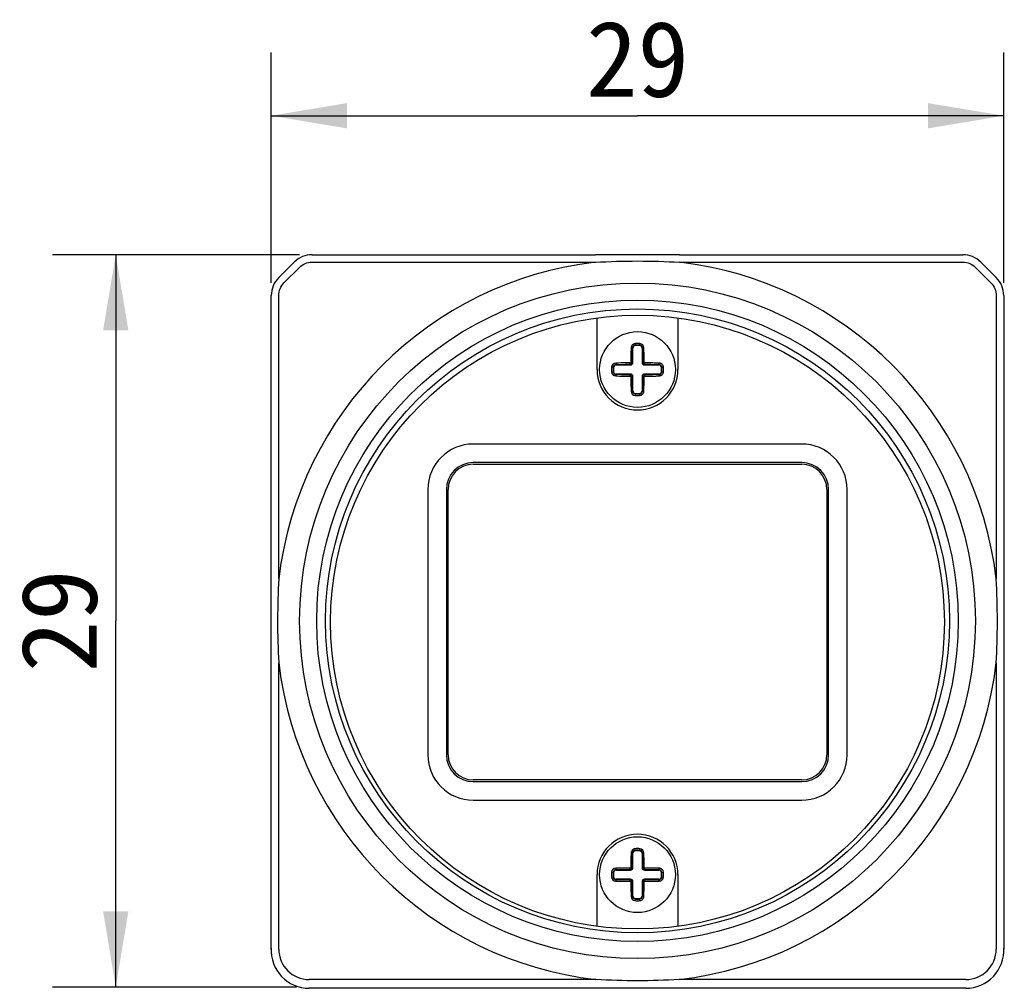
# Model space of a CAD drawing. Header units: millimetres. Extents: x 44 to 281, y 80 to 153.
# Tile 1 of 6: x 44 to 83, y 105 to 143. Entities that reach past the tile are written whole.
import ezdxf
from ezdxf.enums import TextEntityAlignment as Align

# ---------------------------------------------------------------- set-up
doc = ezdxf.new("R2010")
doc.units = ezdxf.units.MM
doc.header["$LTSCALE"] = 16.335
doc.layers.get('0').update_dxf_attribs({"linetype": 'CONTINUOUS'})
for name, color, linetype in [('00_COMPONENTS', 7, 'CONTINUOUS'), ('00_COMPONENTS_2', 7, 'CONTINUOUS'), ('51__DRAFT_DIMS', 7, 'CONTINUOUS')]:
    doc.layers.add(name, color=color, linetype=linetype)
doc.styles.get("Standard").update_dxf_attribs({"font": 'simfang.ttf'})
doc.dimstyles.new('DIMSTYLE_1', dxfattribs={"dimtxt": 3, "dimasz": 3, "dimexe": 2.5, "dimexo": 0.5, "dimgap": 0.75, "dimtad": 1, "dimdec": 1, "dimdsep": 46, "dimtxsty": 'STANDARD', "dimblk": '_FILLED', "dimblk1": '_FILLED', "dimblk2": '_FILLED', "dimcen": 0.09, "dimclrt": 3, "dimazin": 2, "dimtp": 0.2, "dimtm": 0.2, "dimtfac": 1, "dimtdec": 1, "dimtofl": 0, "dimtmove": 0, "dimatfit": 3, "dimldrblk": '_FILLED', "dimfxl": 1, "dimtolj": 1, "dimarcsym": 0})
doc.dimstyles.new('DIMSTYLE_2', dxfattribs={"dimtxt": 3, "dimasz": 3, "dimexe": 2.5, "dimexo": 0.5, "dimgap": 0.75, "dimtad": 1, "dimdsep": 46, "dimtxsty": 'STANDARD', "dimblk": '_FILLED', "dimblk1": '_FILLED', "dimblk2": '_FILLED', "dimcen": 0.09, "dimclrt": 3, "dimazin": 2, "dimtp": 0.2, "dimtm": 0.2, "dimtfac": 1, "dimtofl": 0, "dimtmove": 0, "dimatfit": 3, "dimldrblk": '_FILLED', "dimfxl": 1, "dimtolj": 1, "dimarcsym": 0})

# ---------------------------------------------------------------- blocks, each defined once
blk = doc.blocks.new('_FILLED')
at = {"color": 0, "linetype": 'ByBlock'}
blk.add_solid([(0, 0), (-1, 0.167), (-1, -0.167)], dxfattribs=at)
blk = doc.blocks.new('*D1')
at = {"layer": '51__DRAFT_DIMS', "color": 4}
for p, q in [((53.753, 132.704), (53.753, 141.82)), ((82.747, 132.704), (82.747, 141.82)), ((53.753, 139.32), (68.25, 139.32)), ((82.747, 139.32), (68.25, 139.32))]:
    blk.add_line(p, q, dxfattribs=at)
at = {"layer": '51__DRAFT_DIMS', "color": 4, "xscale": 3, "yscale": 3, "zscale": 3, "rotation": 180}
blk.add_blockref('_FILLED', (53.753, 139.32), dxfattribs=at)
at = {"layer": '51__DRAFT_DIMS', "color": 4, "xscale": 3, "yscale": 3, "zscale": 3}
blk.add_blockref('_FILLED', (82.747, 139.32), dxfattribs=at)
at = {"layer": '51__DRAFT_DIMS', "color": 3}
blk.add_text('29', height=3, dxfattribs=at).set_placement((68.25, 140.07), align=Align.CENTER)
blk = doc.blocks.new('*D2')
at = {"layer": '51__DRAFT_DIMS', "color": 4}
for p, q in [((54.867, 133.819), (45.096, 133.819)), ((47.596, 133.819), (47.596, 119.32)), ((47.596, 104.821), (47.596, 119.32)), ((54.753, 104.821), (45.096, 104.821))]:
    blk.add_line(p, q, dxfattribs=at)
at = {"layer": '51__DRAFT_DIMS', "color": 4, "xscale": 3, "yscale": 3, "zscale": 3}
for p, rotation in [((47.596, 133.819), 90), ((47.596, 104.821), 270)]:
    blk.add_blockref('_FILLED', p, dxfattribs=dict(at, rotation=rotation))
at = {"layer": '51__DRAFT_DIMS', "color": 3}
blk.add_text('29', height=3, rotation=90, dxfattribs=at).set_placement((46.846, 119.32), align=Align.CENTER)

msp = doc.modelspace()

# ---------------------------------------------------------------- linework, layer by layer
at = {"layer": '00_COMPONENTS', "color": 7}
for p, q in [((66.65, 129.272), (66.65, 131.316)), ((69.85, 131.316), (69.85, 129.272)), ((68.07, 129.552), (68.07, 130.118)), ((68.43, 130.118), (68.43, 129.552)), ((67.404, 129.452), (67.97, 129.452)), ((68.53, 129.452), (69.096, 129.452)), ((67.97, 129.092), (67.404, 129.092)), ((69.096, 129.092), (68.53, 129.092)), ((68.07, 128.426), (68.07, 128.992)), ((68.43, 128.992), (68.43, 128.426)), ((74.75, 126.322), (61.75, 126.322)), ((74.75, 125.589), (61.75, 125.589)), ((61.75, 125.522), (74.75, 125.522)), ((59.95, 124.522), (59.95, 114.022)), ((60.683, 124.522), (60.683, 114.022)), ((60.75, 114.022), (60.75, 124.522)), ((75.75, 124.522), (75.75, 114.022)), ((75.817, 114.022), (75.817, 124.522)), ((76.55, 114.022), (76.55, 124.522)), ((74.75, 113.022), (61.75, 113.022)), ((61.75, 112.955), (74.75, 112.955)), ((61.75, 112.222), (74.75, 112.222)), ((68.07, 109.552), (68.07, 110.118)), ((68.43, 110.118), (68.43, 109.552)), ((66.65, 107.228), (66.65, 109.272)), ((67.404, 109.452), (67.97, 109.452)), ((68.53, 109.452), (69.096, 109.452)), ((69.85, 109.272), (69.85, 107.228)), ((67.97, 109.092), (67.404, 109.092)), ((68.07, 108.426), (68.07, 108.992)), ((68.43, 108.992), (68.43, 108.426)), ((69.096, 109.092), (68.53, 109.092)), ((81.25, 104.772), (55.25, 104.772))]:
    msp.add_line(p, q, dxfattribs=at)
at = {"layer": '00_COMPONENTS', "color": 4}
for p, q in [((68.161, 130.218), (68.153, 130.3)), ((68.339, 130.218), (68.347, 130.3)), ((68.07, 130.118), (68.049, 130.118)), ((68.451, 130.118), (68.43, 130.118)), ((67.404, 129.473), (67.404, 129.452)), ((67.97, 129.452), (67.97, 129.481)), ((68.041, 129.552), (68.07, 129.552)), ((68.43, 129.552), (68.459, 129.552)), ((68.53, 129.481), (68.53, 129.452)), ((69.096, 129.452), (69.096, 129.473)), ((67.218, 129.272), (67.218, 129.262)), ((67.304, 129.362), (67.222, 129.369)), ((67.222, 129.175), (67.304, 129.183)), ((67.404, 129.092), (67.404, 129.072)), ((67.97, 129.063), (67.97, 129.092)), ((68.53, 129.092), (68.53, 129.063)), ((69.096, 129.072), (69.096, 129.092)), ((69.196, 129.362), (69.278, 129.369)), ((69.196, 129.183), (69.278, 129.175)), ((69.282, 129.272), (69.282, 129.283)), ((68.07, 128.992), (68.041, 128.992)), ((68.459, 128.992), (68.43, 128.992)), ((68.049, 128.426), (68.07, 128.426)), ((68.161, 128.326), (68.153, 128.245)), ((68.347, 128.245), (68.339, 128.326)), ((68.43, 128.426), (68.451, 128.426)), ((68.07, 110.118), (68.049, 110.118)), ((68.161, 110.218), (68.153, 110.3)), ((68.339, 110.218), (68.347, 110.3)), ((68.451, 110.118), (68.43, 110.118)), ((68.041, 109.552), (68.07, 109.552)), ((68.43, 109.552), (68.459, 109.552)), ((67.218, 109.272), (67.218, 109.262)), ((67.304, 109.362), (67.222, 109.369)), ((67.222, 109.175), (67.304, 109.183)), ((67.404, 109.473), (67.404, 109.452)), ((67.97, 109.452), (67.97, 109.481)), ((68.53, 109.481), (68.53, 109.452)), ((69.096, 109.452), (69.096, 109.473)), ((69.196, 109.362), (69.278, 109.369)), ((69.196, 109.183), (69.278, 109.175)), ((69.282, 109.272), (69.282, 109.283)), ((67.404, 109.092), (67.404, 109.072)), ((67.97, 109.063), (67.97, 109.092)), ((68.07, 108.992), (68.041, 108.992)), ((68.459, 108.992), (68.43, 108.992)), ((68.53, 109.092), (68.53, 109.063)), ((69.096, 109.072), (69.096, 109.092)), ((68.049, 108.426), (68.07, 108.426)), ((68.43, 108.426), (68.451, 108.426)), ((68.161, 108.326), (68.153, 108.245)), ((68.347, 108.245), (68.339, 108.326))]:
    msp.add_line(p, q, dxfattribs=at)
at = {"layer": '00_COMPONENTS', "color": 7}
for centre, radius in [((68.25, 119.272), 12.15), ((68.25, 129.272), 1.5), ((68.25, 109.272), 1.5)]:
    msp.add_circle(centre, radius, dxfattribs=at)
at = {"layer": '00_COMPONENTS', "color": 4}
for centre, radius, start, end in [((68.17, 130.115), 0.121, 95.4005, 178.1516), ((68.25, 129.272), 1.032, 84.5995, 95.4005), ((68.25, 129.272), 0.967, 84.5995, 95.4005), ((68.33, 130.115), 0.121, 1.8487, 84.5993), ((68.331, 130.127), 0.173, 1.309, 84.5932), ((67.395, 129.353), 0.173, 91.3084, 174.5932), ((67.408, 129.352), 0.121, 91.8487, 174.5993), ((67.97, 129.552), 0.0711, 270.128, 359.872), ((68.53, 129.552), 0.0711, 180.128, 269.872), ((69.092, 129.352), 0.121, 5.4005, 88.1516), ((68.25, 129.272), 1.032, 174.5995, 180), ((68.25, 129.272), 1.032, 180.569, 185.4005), ((67.395, 129.191), 0.173, 185.3995, 268.6977), ((68.25, 129.272), 0.967, 174.5995, 185.4005), ((67.408, 129.193), 0.121, 185.4005, 268.1516), ((67.97, 128.992), 0.0711, 0.128, 89.872), ((68.53, 128.992), 0.0711, 90.128, 179.872), ((69.092, 129.193), 0.121, 271.8487, 354.5993), ((68.25, 129.272), 0.967, 354.5995, 5.4005), ((68.25, 129.272), 1.032, 0.569, 5.4005), ((68.25, 129.272), 1.032, 354.5995, 360), ((68.169, 128.417), 0.173, 181.3094, 264.5922), ((68.17, 128.43), 0.121, 181.8487, 264.5993), ((68.25, 129.272), 1.032, 264.5995, 275.4005), ((68.25, 129.272), 0.967, 264.5995, 275.4005), ((68.33, 128.43), 0.121, 275.4005, 358.1516), ((68.17, 110.115), 0.121, 95.4005, 178.1516), ((68.25, 109.272), 1.032, 84.5995, 95.4005), ((68.25, 109.272), 0.967, 84.5995, 95.4005), ((68.33, 110.115), 0.121, 1.8487, 84.5993), ((68.331, 110.127), 0.173, 1.309, 84.5932), ((67.97, 109.552), 0.0711, 270.128, 359.872), ((68.53, 109.552), 0.0711, 180.128, 269.872), ((68.25, 109.272), 1.032, 174.5995, 180), ((68.25, 109.272), 1.032, 180.569, 185.4005), ((67.395, 109.353), 0.173, 91.3084, 174.5932), ((67.395, 109.191), 0.173, 185.3995, 268.6977), ((68.25, 109.272), 0.967, 174.5995, 185.4005), ((67.408, 109.352), 0.121, 91.8487, 174.5993), ((67.408, 109.193), 0.121, 185.4005, 268.1516), ((69.092, 109.352), 0.121, 5.4005, 88.1516), ((69.092, 109.193), 0.121, 271.8487, 354.5993), ((68.25, 109.272), 0.967, 354.5995, 5.4005), ((68.25, 109.272), 1.032, 0.569, 5.4005), ((68.25, 109.272), 1.032, 354.5995, 360), ((67.97, 108.992), 0.0711, 0.128, 89.872), ((68.53, 108.992), 0.0711, 90.128, 179.872), ((68.169, 108.417), 0.173, 181.3094, 264.5922), ((68.17, 108.43), 0.121, 181.8487, 264.5993), ((68.33, 108.43), 0.121, 275.4005, 358.1516), ((68.25, 109.272), 1.032, 264.5995, 275.4005), ((68.25, 109.272), 0.967, 264.5995, 275.4005)]:
    msp.add_arc(centre, radius, start, end, dxfattribs=at)
at = {"layer": '00_COMPONENTS', "color": 7}
for centre, radius, start, end in [((68.17, 130.118), 0.1, 95.4005, 180), ((68.25, 129.272), 0.95, 84.5995, 95.4005), ((68.33, 130.118), 0.1, 0, 84.5995), ((67.404, 129.352), 0.1, 90, 174.5995), ((67.97, 129.552), 0.1, 270, 360), ((68.53, 129.552), 0.1, 180, 270), ((69.096, 129.352), 0.1, 5.4005, 90), ((68.25, 129.272), 1.6, 180, 360), ((68.25, 129.272), 0.95, 174.5995, 185.4005), ((67.404, 129.192), 0.1, 185.4005, 270), ((67.97, 128.992), 0.1, 0, 90), ((68.53, 128.992), 0.1, 90, 180), ((69.096, 129.192), 0.1, 270, 354.5995), ((68.25, 129.272), 0.95, 354.5995, 5.4005), ((68.17, 128.426), 0.1, 180, 264.5995), ((68.25, 129.272), 0.95, 264.5995, 275.4005), ((68.33, 128.426), 0.1, 275.4005, 360), ((61.75, 124.522), 1.8, 90, 180), ((74.75, 124.522), 1.8, 0, 90), ((61.75, 124.522), 1.067, 90, 180), ((61.75, 124.522), 1, 90, 180), ((74.75, 124.522), 1.067, 0, 90), ((74.75, 124.522), 1, 0, 90), ((61.75, 114.022), 1.8, 180, 270), ((61.75, 114.022), 1.067, 180, 270), ((61.75, 114.022), 1, 180, 270), ((74.75, 114.022), 1.8, 270, 360), ((74.75, 114.022), 1.067, 270, 360), ((74.75, 114.022), 1, 270, 360), ((68.25, 109.272), 1.6, 0, 180), ((68.17, 110.118), 0.1, 95.4005, 180), ((68.25, 109.272), 0.95, 84.5995, 95.4005), ((68.33, 110.118), 0.1, 0, 84.5995), ((67.97, 109.552), 0.1, 270, 360), ((68.53, 109.552), 0.1, 180, 270), ((68.25, 109.272), 0.95, 174.5995, 185.4005), ((67.404, 109.352), 0.1, 90, 174.5995), ((67.404, 109.192), 0.1, 185.4005, 270), ((69.096, 109.352), 0.1, 5.4005, 90), ((69.096, 109.192), 0.1, 270, 354.5995), ((68.25, 109.272), 0.95, 354.5995, 5.4005), ((67.97, 108.992), 0.1, 0, 90), ((68.53, 108.992), 0.1, 90, 180), ((68.17, 108.426), 0.1, 180, 264.5995), ((68.33, 108.426), 0.1, 275.4005, 360), ((68.25, 109.272), 0.95, 264.5995, 275.4005)]:
    msp.add_arc(centre, radius, start, end, dxfattribs=at)
for centre, major_axis, start_param, end_param in [((55.25, 106.272), (-1.5, 0), -0.059089, 1.570796), ((81.25, 106.272), (1.5, 0), -1.570796, 0.059089)]:
    msp.add_ellipse(centre, major_axis=major_axis, ratio=0.999962, start_param=start_param, end_param=end_param, dxfattribs=at)
at = {"layer": '00_COMPONENTS', "color": 4}
for points, knots in [([(68.153, 130.3), (68.132, 130.298), (68.09, 130.286), (68.039, 130.247), (68.01, 130.202), (67.998, 130.162), (67.996, 130.141), (67.996, 130.131)], [0, 0, 0, 0, 0.253295, 0.504514, 0.752845, 0.876648, 1, 1, 1, 1]), ([(67.996, 130.131), (67.995, 130.084), (67.991, 129.892), (67.988, 129.701), (67.987, 129.556)], [0, 0, 0, 0, 0.247015, 1, 1, 1, 1]), ([(68.049, 130.118), (68.049, 130.119), (68.048, 130.121), (68.044, 130.123), (68.039, 130.125), (68.029, 130.128), (68.015, 130.131), (68.002, 130.131), (67.996, 130.131)], [0, 0, 0, 0, 0.047043, 0.116694, 0.215119, 0.341803, 0.659688, 1, 1, 1, 1]), ([(68.041, 129.552), (68.041, 129.6), (68.043, 129.789), (68.046, 129.977), (68.049, 130.118)], [0, 0, 0, 0, 0.252521, 1, 1, 1, 1]), ([(68.504, 130.131), (68.498, 130.131), (68.485, 130.131), (68.471, 130.128), (68.461, 130.125), (68.456, 130.123), (68.452, 130.121), (68.451, 130.119), (68.451, 130.118)], [0, 0, 0, 0, 0.340312, 0.658198, 0.784881, 0.883306, 0.952957, 1, 1, 1, 1]), ([(68.451, 130.118), (68.452, 130.072), (68.456, 129.883), (68.458, 129.694), (68.459, 129.552)], [0, 0, 0, 0, 0.247014, 1, 1, 1, 1]), ([(68.513, 129.556), (68.512, 129.605), (68.511, 129.796), (68.507, 129.988), (68.504, 130.131)], [0, 0, 0, 0, 0.252523, 1, 1, 1, 1]), ([(67.966, 129.535), (67.917, 129.535), (67.726, 129.533), (67.534, 129.53), (67.391, 129.526)], [0, 0, 0, 0, 0.252521, 1, 1, 1, 1]), ([(67.391, 129.526), (67.391, 129.52), (67.392, 129.508), (67.394, 129.493), (67.397, 129.483), (67.399, 129.478), (67.401, 129.475), (67.403, 129.473), (67.404, 129.473)], [0, 0, 0, 0, 0.340312, 0.658198, 0.784881, 0.883306, 0.952957, 1, 1, 1, 1]), ([(67.404, 129.473), (67.45, 129.474), (67.639, 129.478), (67.828, 129.48), (67.97, 129.481)], [0, 0, 0, 0, 0.247014, 1, 1, 1, 1]), ([(67.987, 129.556), (67.987, 129.551), (67.983, 129.54), (67.971, 129.535), (67.966, 129.535)], [0, 0, 0, 0, 0.499777, 1, 1, 1, 1]), ([(67.97, 129.481), (67.97, 129.482), (67.97, 129.482), (67.969, 129.484), (67.968, 129.487), (67.968, 129.492), (67.967, 129.499), (67.966, 129.508), (67.966, 129.52), (67.966, 129.529), (67.966, 129.535)], [0, 0, 0, 0, 0.013059, 0.033481, 0.099199, 0.199942, 0.331864, 0.488488, 0.659197, 1, 1, 1, 1]), ([(67.987, 129.556), (67.993, 129.556), (68.003, 129.556), (68.015, 129.556), (68.023, 129.555), (68.03, 129.555), (68.035, 129.554), (68.039, 129.553), (68.04, 129.553), (68.041, 129.552), (68.041, 129.552)], [0, 0, 0, 0, 0.340803, 0.511512, 0.668136, 0.800058, 0.900801, 0.966519, 0.986941, 1, 1, 1, 1]), ([(68.459, 129.552), (68.459, 129.552), (68.46, 129.553), (68.462, 129.553), (68.465, 129.554), (68.47, 129.555), (68.477, 129.555), (68.485, 129.556), (68.497, 129.556), (68.507, 129.556), (68.513, 129.556)], [0, 0, 0, 0, 0.013059, 0.033481, 0.099199, 0.199942, 0.331864, 0.488488, 0.659197, 1, 1, 1, 1]), ([(68.534, 129.535), (68.529, 129.535), (68.517, 129.54), (68.513, 129.551), (68.513, 129.556)], [0, 0, 0, 0, 0.499777, 1, 1, 1, 1]), ([(68.534, 129.535), (68.534, 129.529), (68.534, 129.52), (68.534, 129.508), (68.533, 129.499), (68.532, 129.492), (68.532, 129.487), (68.531, 129.484), (68.53, 129.482), (68.53, 129.482), (68.53, 129.481)], [0, 0, 0, 0, 0.340803, 0.511512, 0.668136, 0.800058, 0.900801, 0.966519, 0.986941, 1, 1, 1, 1]), ([(68.53, 129.481), (68.578, 129.481), (68.766, 129.479), (68.955, 129.476), (69.096, 129.473)], [0, 0, 0, 0, 0.252521, 1, 1, 1, 1]), ([(69.109, 129.526), (69.085, 129.527), (69.038, 129.528), (68.955, 129.53), (68.859, 129.531), (68.751, 129.533), (68.643, 129.534), (68.571, 129.535), (68.534, 129.535)], [0, 0, 0, 0, 0.123196, 0.247016, 0.433806, 0.621696, 0.810494, 1, 1, 1, 1]), ([(69.096, 129.473), (69.097, 129.473), (69.099, 129.475), (69.101, 129.478), (69.103, 129.483), (69.106, 129.493), (69.108, 129.508), (69.109, 129.52), (69.109, 129.526)], [0, 0, 0, 0, 0.047043, 0.116694, 0.215119, 0.341803, 0.659688, 1, 1, 1, 1]), ([(69.278, 129.369), (69.276, 129.391), (69.264, 129.432), (69.225, 129.484), (69.18, 129.512), (69.14, 129.524), (69.119, 129.526), (69.109, 129.526)], [0, 0, 0, 0, 0.253424, 0.504629, 0.752901, 0.876665, 1, 1, 1, 1]), ([(67.404, 129.072), (67.403, 129.071), (67.401, 129.07), (67.399, 129.067), (67.397, 129.061), (67.394, 129.052), (67.392, 129.037), (67.391, 129.024), (67.391, 129.018)], [0, 0, 0, 0, 0.047043, 0.116694, 0.215119, 0.341803, 0.659688, 1, 1, 1, 1]), ([(67.97, 129.063), (67.922, 129.064), (67.734, 129.065), (67.545, 129.068), (67.404, 129.072)], [0, 0, 0, 0, 0.252521, 1, 1, 1, 1]), ([(67.966, 129.009), (67.966, 129.016), (67.966, 129.025), (67.966, 129.037), (67.967, 129.045), (67.968, 129.052), (67.968, 129.057), (67.969, 129.061), (67.97, 129.062), (67.97, 129.063), (67.97, 129.063)], [0, 0, 0, 0, 0.340803, 0.511512, 0.668136, 0.800058, 0.900801, 0.966519, 0.986941, 1, 1, 1, 1]), ([(69.096, 129.072), (69.05, 129.071), (68.861, 129.067), (68.672, 129.064), (68.53, 129.063)], [0, 0, 0, 0, 0.247014, 1, 1, 1, 1]), ([(68.53, 129.063), (68.53, 129.063), (68.53, 129.062), (68.531, 129.061), (68.532, 129.057), (68.532, 129.052), (68.533, 129.045), (68.534, 129.037), (68.534, 129.025), (68.534, 129.016), (68.534, 129.009)], [0, 0, 0, 0, 0.013059, 0.033481, 0.099199, 0.199942, 0.331864, 0.488488, 0.659197, 1, 1, 1, 1]), ([(69.109, 129.018), (69.109, 129.024), (69.108, 129.037), (69.106, 129.052), (69.103, 129.061), (69.101, 129.067), (69.099, 129.07), (69.097, 129.071), (69.096, 129.072)], [0, 0, 0, 0, 0.340312, 0.658198, 0.784881, 0.883306, 0.952957, 1, 1, 1, 1]), ([(69.109, 129.018), (69.13, 129.019), (69.171, 129.027), (69.225, 129.061), (69.264, 129.112), (69.276, 129.154), (69.278, 129.175)], [0, 0, 0, 0, 0.2463, 0.49476, 0.746234, 1, 1, 1, 1]), ([(67.391, 129.018), (67.438, 129.017), (67.63, 129.013), (67.822, 129.011), (67.966, 129.009)], [0, 0, 0, 0, 0.247014, 1, 1, 1, 1]), ([(67.966, 129.009), (67.971, 129.009), (67.983, 129.005), (67.987, 128.994), (67.987, 128.988)], [0, 0, 0, 0, 0.499777, 1, 1, 1, 1]), ([(68.041, 128.992), (68.041, 128.992), (68.04, 128.992), (68.039, 128.991), (68.035, 128.991), (68.03, 128.99), (68.023, 128.989), (68.015, 128.989), (68.003, 128.988), (67.993, 128.988), (67.987, 128.988)], [0, 0, 0, 0, 0.013059, 0.033481, 0.099199, 0.199942, 0.331864, 0.488488, 0.659197, 1, 1, 1, 1]), ([(67.987, 128.988), (67.988, 128.94), (67.989, 128.748), (67.993, 128.557), (67.996, 128.413)], [0, 0, 0, 0, 0.25252, 1, 1, 1, 1]), ([(68.049, 128.426), (68.048, 128.473), (68.044, 128.661), (68.042, 128.85), (68.041, 128.992)], [0, 0, 0, 0, 0.247014, 1, 1, 1, 1]), ([(68.459, 128.992), (68.459, 128.945), (68.457, 128.756), (68.454, 128.567), (68.451, 128.426)], [0, 0, 0, 0, 0.252521, 1, 1, 1, 1]), ([(68.513, 128.988), (68.507, 128.988), (68.497, 128.988), (68.485, 128.989), (68.477, 128.989), (68.47, 128.99), (68.465, 128.991), (68.462, 128.991), (68.46, 128.992), (68.459, 128.992), (68.459, 128.992)], [0, 0, 0, 0, 0.340803, 0.511512, 0.668136, 0.800058, 0.900801, 0.966519, 0.986941, 1, 1, 1, 1]), ([(68.504, 128.413), (68.505, 128.461), (68.509, 128.652), (68.512, 128.844), (68.513, 128.988)], [0, 0, 0, 0, 0.247019, 1, 1, 1, 1]), ([(68.513, 128.988), (68.513, 128.994), (68.517, 129.005), (68.529, 129.009), (68.534, 129.009)], [0, 0, 0, 0, 0.499777, 1, 1, 1, 1]), ([(68.534, 129.009), (68.583, 129.01), (68.667, 129.011), (68.77, 129.012), (68.842, 129.013), (68.895, 129.014), (68.949, 129.015), (69.003, 129.016), (69.056, 129.017), (69.091, 129.018), (69.109, 129.018)], [0, 0, 0, 0, 0.252528, 0.441044, 0.53495, 0.628589, 0.721937, 0.814968, 0.907664, 1, 1, 1, 1]), ([(67.996, 128.413), (68.002, 128.413), (68.015, 128.414), (68.029, 128.416), (68.039, 128.419), (68.044, 128.421), (68.048, 128.423), (68.049, 128.425), (68.049, 128.426)], [0, 0, 0, 0, 0.340312, 0.658198, 0.784881, 0.883306, 0.952957, 1, 1, 1, 1]), ([(68.347, 128.245), (68.368, 128.247), (68.41, 128.259), (68.461, 128.297), (68.49, 128.343), (68.502, 128.382), (68.504, 128.403), (68.504, 128.413)], [0, 0, 0, 0, 0.253316, 0.504568, 0.752904, 0.876672, 1, 1, 1, 1]), ([(68.451, 128.426), (68.451, 128.425), (68.452, 128.423), (68.456, 128.421), (68.461, 128.419), (68.471, 128.416), (68.485, 128.414), (68.498, 128.413), (68.504, 128.413)], [0, 0, 0, 0, 0.047043, 0.116694, 0.215119, 0.341803, 0.659688, 1, 1, 1, 1]), ([(67.996, 110.131), (67.995, 110.084), (67.991, 109.892), (67.988, 109.701), (67.987, 109.556)], [0, 0, 0, 0, 0.247015, 1, 1, 1, 1]), ([(68.153, 110.3), (68.132, 110.298), (68.09, 110.286), (68.039, 110.247), (68.01, 110.202), (67.998, 110.162), (67.996, 110.141), (67.996, 110.131)], [0, 0, 0, 0, 0.253295, 0.504514, 0.752845, 0.876648, 1, 1, 1, 1]), ([(68.049, 110.118), (68.049, 110.119), (68.048, 110.121), (68.044, 110.123), (68.039, 110.125), (68.029, 110.128), (68.015, 110.131), (68.002, 110.131), (67.996, 110.131)], [0, 0, 0, 0, 0.047043, 0.116694, 0.215119, 0.341803, 0.659688, 1, 1, 1, 1]), ([(68.041, 109.552), (68.041, 109.6), (68.043, 109.789), (68.046, 109.977), (68.049, 110.118)], [0, 0, 0, 0, 0.252521, 1, 1, 1, 1]), ([(68.504, 110.131), (68.498, 110.131), (68.485, 110.131), (68.471, 110.128), (68.461, 110.125), (68.456, 110.123), (68.452, 110.121), (68.451, 110.119), (68.451, 110.118)], [0, 0, 0, 0, 0.340312, 0.658198, 0.784881, 0.883306, 0.952957, 1, 1, 1, 1]), ([(68.451, 110.118), (68.452, 110.072), (68.456, 109.883), (68.458, 109.694), (68.459, 109.552)], [0, 0, 0, 0, 0.247014, 1, 1, 1, 1]), ([(68.513, 109.556), (68.512, 109.605), (68.511, 109.796), (68.507, 109.988), (68.504, 110.131)], [0, 0, 0, 0, 0.252523, 1, 1, 1, 1]), ([(67.966, 109.535), (67.917, 109.535), (67.726, 109.533), (67.534, 109.53), (67.391, 109.526)], [0, 0, 0, 0, 0.252521, 1, 1, 1, 1]), ([(67.987, 109.556), (67.987, 109.551), (67.983, 109.54), (67.971, 109.535), (67.966, 109.535)], [0, 0, 0, 0, 0.499777, 1, 1, 1, 1]), ([(67.97, 109.481), (67.97, 109.482), (67.97, 109.482), (67.969, 109.484), (67.968, 109.487), (67.968, 109.492), (67.967, 109.499), (67.966, 109.508), (67.966, 109.52), (67.966, 109.529), (67.966, 109.535)], [0, 0, 0, 0, 0.013059, 0.033481, 0.099199, 0.199942, 0.331864, 0.488488, 0.659197, 1, 1, 1, 1]), ([(67.987, 109.556), (67.993, 109.556), (68.003, 109.556), (68.015, 109.556), (68.023, 109.555), (68.03, 109.555), (68.035, 109.554), (68.039, 109.553), (68.04, 109.553), (68.041, 109.552), (68.041, 109.552)], [0, 0, 0, 0, 0.340803, 0.511512, 0.668136, 0.800058, 0.900801, 0.966519, 0.986941, 1, 1, 1, 1]), ([(68.459, 109.552), (68.459, 109.552), (68.46, 109.553), (68.462, 109.553), (68.465, 109.554), (68.47, 109.555), (68.477, 109.555), (68.485, 109.556), (68.497, 109.556), (68.507, 109.556), (68.513, 109.556)], [0, 0, 0, 0, 0.013059, 0.033481, 0.099199, 0.199942, 0.331864, 0.488488, 0.659197, 1, 1, 1, 1]), ([(68.534, 109.535), (68.529, 109.535), (68.517, 109.54), (68.513, 109.551), (68.513, 109.556)], [0, 0, 0, 0, 0.499777, 1, 1, 1, 1]), ([(68.534, 109.535), (68.534, 109.529), (68.534, 109.52), (68.534, 109.508), (68.533, 109.499), (68.532, 109.492), (68.532, 109.487), (68.531, 109.484), (68.53, 109.482), (68.53, 109.482), (68.53, 109.481)], [0, 0, 0, 0, 0.340803, 0.511512, 0.668136, 0.800058, 0.900801, 0.966519, 0.986941, 1, 1, 1, 1]), ([(69.109, 109.526), (69.085, 109.527), (69.038, 109.528), (68.955, 109.53), (68.859, 109.531), (68.751, 109.533), (68.643, 109.534), (68.571, 109.535), (68.534, 109.535)], [0, 0, 0, 0, 0.123196, 0.247016, 0.433806, 0.621696, 0.810494, 1, 1, 1, 1]), ([(67.391, 109.526), (67.391, 109.52), (67.392, 109.508), (67.394, 109.493), (67.397, 109.483), (67.399, 109.478), (67.401, 109.475), (67.403, 109.473), (67.404, 109.473)], [0, 0, 0, 0, 0.340312, 0.658198, 0.784881, 0.883306, 0.952957, 1, 1, 1, 1]), ([(67.404, 109.473), (67.45, 109.474), (67.639, 109.478), (67.828, 109.48), (67.97, 109.481)], [0, 0, 0, 0, 0.247014, 1, 1, 1, 1]), ([(68.53, 109.481), (68.578, 109.481), (68.766, 109.479), (68.955, 109.476), (69.096, 109.473)], [0, 0, 0, 0, 0.252521, 1, 1, 1, 1]), ([(69.096, 109.473), (69.097, 109.473), (69.099, 109.475), (69.101, 109.478), (69.103, 109.483), (69.106, 109.493), (69.108, 109.508), (69.109, 109.52), (69.109, 109.526)], [0, 0, 0, 0, 0.047043, 0.116694, 0.215119, 0.341803, 0.659688, 1, 1, 1, 1]), ([(69.278, 109.369), (69.276, 109.391), (69.264, 109.432), (69.225, 109.484), (69.18, 109.512), (69.14, 109.524), (69.119, 109.526), (69.109, 109.526)], [0, 0, 0, 0, 0.253424, 0.504629, 0.752901, 0.876665, 1, 1, 1, 1]), ([(69.109, 109.018), (69.13, 109.019), (69.171, 109.027), (69.225, 109.061), (69.264, 109.112), (69.276, 109.154), (69.278, 109.175)], [0, 0, 0, 0, 0.2463, 0.49476, 0.746234, 1, 1, 1, 1]), ([(67.404, 109.072), (67.403, 109.071), (67.401, 109.07), (67.399, 109.067), (67.397, 109.061), (67.394, 109.052), (67.392, 109.037), (67.391, 109.024), (67.391, 109.018)], [0, 0, 0, 0, 0.047043, 0.116694, 0.215119, 0.341803, 0.659688, 1, 1, 1, 1]), ([(67.391, 109.018), (67.438, 109.017), (67.63, 109.013), (67.822, 109.011), (67.966, 109.009)], [0, 0, 0, 0, 0.247014, 1, 1, 1, 1]), ([(67.97, 109.063), (67.922, 109.064), (67.734, 109.065), (67.545, 109.068), (67.404, 109.072)], [0, 0, 0, 0, 0.252521, 1, 1, 1, 1]), ([(67.966, 109.009), (67.966, 109.016), (67.966, 109.025), (67.966, 109.037), (67.967, 109.045), (67.968, 109.052), (67.968, 109.057), (67.969, 109.061), (67.97, 109.062), (67.97, 109.063), (67.97, 109.063)], [0, 0, 0, 0, 0.340803, 0.511512, 0.668136, 0.800058, 0.900801, 0.966519, 0.986941, 1, 1, 1, 1]), ([(67.966, 109.009), (67.971, 109.009), (67.983, 109.005), (67.987, 108.994), (67.987, 108.988)], [0, 0, 0, 0, 0.499777, 1, 1, 1, 1]), ([(68.041, 108.992), (68.041, 108.992), (68.04, 108.992), (68.039, 108.991), (68.035, 108.991), (68.03, 108.99), (68.023, 108.989), (68.015, 108.989), (68.003, 108.988), (67.993, 108.988), (67.987, 108.988)], [0, 0, 0, 0, 0.013059, 0.033481, 0.099199, 0.199942, 0.331864, 0.488488, 0.659197, 1, 1, 1, 1]), ([(67.987, 108.988), (67.988, 108.94), (67.989, 108.748), (67.993, 108.557), (67.996, 108.413)], [0, 0, 0, 0, 0.25252, 1, 1, 1, 1]), ([(68.049, 108.426), (68.048, 108.473), (68.044, 108.661), (68.042, 108.85), (68.041, 108.992)], [0, 0, 0, 0, 0.247014, 1, 1, 1, 1]), ([(68.459, 108.992), (68.459, 108.945), (68.457, 108.756), (68.454, 108.567), (68.451, 108.426)], [0, 0, 0, 0, 0.252521, 1, 1, 1, 1]), ([(68.513, 108.988), (68.507, 108.988), (68.497, 108.988), (68.485, 108.989), (68.477, 108.989), (68.47, 108.99), (68.465, 108.991), (68.462, 108.991), (68.46, 108.992), (68.459, 108.992), (68.459, 108.992)], [0, 0, 0, 0, 0.340803, 0.511512, 0.668136, 0.800058, 0.900801, 0.966519, 0.986941, 1, 1, 1, 1]), ([(68.504, 108.413), (68.505, 108.461), (68.509, 108.652), (68.512, 108.844), (68.513, 108.988)], [0, 0, 0, 0, 0.247019, 1, 1, 1, 1]), ([(68.513, 108.988), (68.513, 108.994), (68.517, 109.005), (68.529, 109.009), (68.534, 109.009)], [0, 0, 0, 0, 0.499777, 1, 1, 1, 1]), ([(69.096, 109.072), (69.05, 109.071), (68.861, 109.067), (68.672, 109.064), (68.53, 109.063)], [0, 0, 0, 0, 0.247014, 1, 1, 1, 1]), ([(68.53, 109.063), (68.53, 109.063), (68.53, 109.062), (68.531, 109.061), (68.532, 109.057), (68.532, 109.052), (68.533, 109.045), (68.534, 109.037), (68.534, 109.025), (68.534, 109.016), (68.534, 109.009)], [0, 0, 0, 0, 0.013059, 0.033481, 0.099199, 0.199942, 0.331864, 0.488488, 0.659197, 1, 1, 1, 1]), ([(68.534, 109.009), (68.583, 109.01), (68.667, 109.011), (68.77, 109.012), (68.842, 109.013), (68.895, 109.014), (68.949, 109.015), (69.003, 109.016), (69.056, 109.017), (69.091, 109.018), (69.109, 109.018)], [0, 0, 0, 0, 0.252528, 0.441044, 0.53495, 0.628589, 0.721937, 0.814968, 0.907664, 1, 1, 1, 1]), ([(69.109, 109.018), (69.109, 109.024), (69.108, 109.037), (69.106, 109.052), (69.103, 109.061), (69.101, 109.067), (69.099, 109.07), (69.097, 109.071), (69.096, 109.072)], [0, 0, 0, 0, 0.340312, 0.658198, 0.784881, 0.883306, 0.952957, 1, 1, 1, 1]), ([(67.996, 108.413), (68.002, 108.413), (68.015, 108.414), (68.029, 108.416), (68.039, 108.419), (68.044, 108.421), (68.048, 108.423), (68.049, 108.425), (68.049, 108.426)], [0, 0, 0, 0, 0.340312, 0.658198, 0.784881, 0.883306, 0.952957, 1, 1, 1, 1]), ([(68.347, 108.245), (68.368, 108.247), (68.41, 108.259), (68.461, 108.297), (68.49, 108.343), (68.502, 108.382), (68.504, 108.403), (68.504, 108.413)], [0, 0, 0, 0, 0.253316, 0.504568, 0.752904, 0.876672, 1, 1, 1, 1]), ([(68.451, 108.426), (68.451, 108.425), (68.452, 108.423), (68.456, 108.421), (68.461, 108.419), (68.471, 108.416), (68.485, 108.414), (68.498, 108.413), (68.504, 108.413)], [0, 0, 0, 0, 0.047043, 0.116694, 0.215119, 0.341803, 0.659688, 1, 1, 1, 1])]:
    msp.add_open_spline(points, degree=3, knots=knots, dxfattribs=at)
at = {"layer": '00_COMPONENTS_2', "color": 7}
for p, q in [((55.367, 133.819), (66.584, 133.819)), ((69.916, 133.819), (66.584, 133.819)), ((69.916, 133.819), (81.133, 133.819)), ((54.046, 132.911), (54.66, 133.526)), ((54.256, 132.701), (54.87, 133.315)), ((55.367, 133.521), (66.584, 133.521)), ((69.916, 133.521), (81.133, 133.521)), ((81.63, 133.315), (82.244, 132.701)), ((81.84, 133.526), (82.455, 132.911)), ((53.753, 120.987), (53.753, 132.204)), ((54.05, 120.987), (54.05, 132.204)), ((82.45, 132.204), (82.45, 120.987)), ((82.747, 132.204), (82.747, 120.987)), ((53.753, 119.321), (53.753, 120.987)), ((82.747, 120.987), (82.747, 119.321)), ((53.753, 117.655), (53.753, 119.321)), ((82.747, 119.321), (82.747, 117.655)), ((53.753, 106.321), (53.753, 117.655)), ((54.05, 106.321), (54.05, 117.655)), ((82.45, 117.655), (82.45, 106.321)), ((82.747, 117.655), (82.747, 106.321)), ((66.606, 105.119), (55.253, 105.119)), ((81.247, 105.119), (69.894, 105.119))]:
    msp.add_line(p, q, dxfattribs=at)
for radius in [13.375, 12.7, 12.35]:
    msp.add_circle((68.25, 119.321), radius, dxfattribs=at)
at = {"layer": '00_COMPONENTS_2', "color": 4}
for start, end in [(96.6915, 173.3085), (6.6915, 83.3086), (186.6915, 263.3988), (276.6012, 353.3085)]:
    msp.add_arc((68.25, 119.321), 14.297, start, end, dxfattribs=at)
at = {"layer": '00_COMPONENTS_2', "color": 7}
for centre, radius, start, end in [((82.917, 119.314), 28.915, 176.6819, 179.8438), ((53.722, 119.317), 28.776, 0.0087, 3.3277), ((79.965, 119.299), 25.964, 179.7929, 179.9501), ((82.778, 119.326), 28.776, 180.0087, 183.3277), ((56.535, 119.344), 25.964, 359.7929, 359.9501), ((53.584, 119.329), 28.915, 356.6819, 359.8438), ((55.253, 106.321), 1.203, 180.002, 270.0002), ((81.247, 106.321), 1.203, 269.9984, 359.9977)]:
    msp.add_arc(centre, radius, start, end, dxfattribs=at)
for points in [[(55.367, 133.819), (55.237, 133.819), (54.974, 133.767), (54.752, 133.618), (54.66, 133.526)], [(81.84, 133.526), (81.748, 133.618), (81.526, 133.767), (81.263, 133.819), (81.133, 133.819)], [(54.87, 133.315), (54.935, 133.38), (55.091, 133.485), (55.276, 133.521), (55.367, 133.521)], [(66.584, 133.521), (67.139, 133.553), (68.25, 133.586), (69.361, 133.553), (69.916, 133.521)], [(81.133, 133.521), (81.225, 133.521), (81.409, 133.485), (81.565, 133.38), (81.63, 133.315)], [(54.046, 132.911), (53.954, 132.819), (53.804, 132.597), (53.753, 132.334), (53.753, 132.204)], [(54.05, 132.204), (54.05, 132.296), (54.086, 132.48), (54.191, 132.636), (54.256, 132.701)], [(82.244, 132.701), (82.309, 132.636), (82.414, 132.48), (82.45, 132.296), (82.45, 132.204)], [(82.747, 132.204), (82.747, 132.334), (82.696, 132.597), (82.546, 132.819), (82.455, 132.911)], [(69.894, 105.119), (69.346, 105.087), (68.25, 105.055), (67.154, 105.087), (66.606, 105.119)]]:
    msp.add_open_spline(points, degree=3, knots=[0, 0, 0, 0, 0.5, 1, 1, 1, 1], dxfattribs=at)

# ---------------------------------------------------------------- dimensions: what is measured, and where the dimension line sits
at = {"layer": '51__DRAFT_DIMS', "color": 4}
dim = msp.add_linear_dim(base=(82.747, 139.32), p1=(53.753, 132.204), p2=(82.747, 132.204), dimstyle='DIMSTYLE_1', dxfattribs=at)
dim.commit()
dim.dimension.update_dxf_attribs({"geometry": '*D1', "text_midpoint": (68.212, 139.32), "dimtype": 160})
dim = msp.add_linear_dim(base=(47.596, 104.821), p1=(55.367, 133.819), p2=(55.253, 104.821), angle=270, dimstyle='DIMSTYLE_2', dxfattribs=at)
dim.commit()
dim.dimension.update_dxf_attribs({"geometry": '*D2', "text_midpoint": (47.596, 119.282), "dimtype": 160})

doc.saveas('drawing.dxf')
